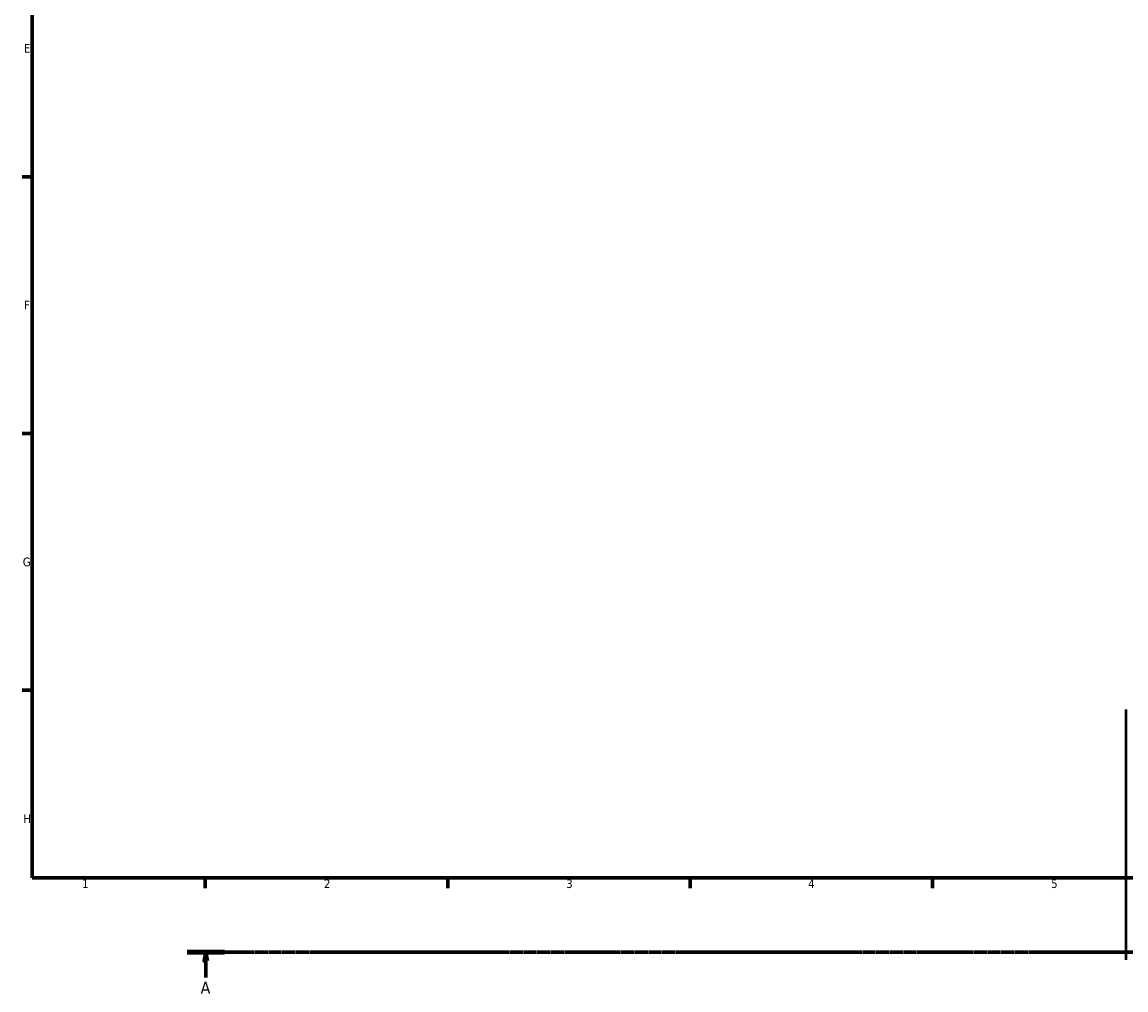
# Model space of a CAD drawing. Header units: millimetres. Extents: x 0 to 1052, y -24 to 1487.
# Tile 1 of 8: x 17 to 336, y -12 to 267. Entities that reach past the tile are written whole.
import ezdxf

# ---------------------------------------------------------------- set-up
doc = ezdxf.new("R2010")
doc.units = ezdxf.units.MM
doc.linetypes.add('CHAIN', pattern=[0.7087, 0.4724, -0.0591, 0.1181, -0.0591])
for name, color, linetype, lineweight in [('Border (ISO)', 7, 'Continuous', 70), ('Section Line (ISO)', 7, 'CHAIN', 70), ('Visible (ISO)', 7, 'Continuous', 50)]:
    doc.layers.add(name, color=color, linetype=linetype, lineweight=lineweight)
doc.styles.add('Label Text (ISO)', font='tahoma.ttf')
doc.styles.add('Note Text (ISO)', font='tahoma.ttf')

# ---------------------------------------------------------------- blocks, each defined once
blk = doc.blocks.new('Borders Default Border')
at = {"layer": 'Border (ISO)'}
for p, q in [((20, 222.75), (17.1, 222.75)), ((20, 148.5), (17.1, 148.5)), ((20, 74.25), (17.1, 74.25)), ((70.08, 20), (70.08, 17.1)), ((140.17, 20), (140.17, 17.1)), ((210.25, 20), (210.25, 17.1)), ((280.33, 20), (280.33, 17.1))]:
    blk.add_line(p, q, dxfattribs=at)
at = {"layer": 'Border (ISO)', "flags": 128}
blk.add_lwpolyline([(20, 20), (20, 574), (821, 574), (821, 20), (20, 20)], dxfattribs=at)
at = {"layer": 'Border (ISO)', "color": 232, "true_color": 0xca0064, "char_height": 2.5, "attachment_point": 7, "style": 'Note Text (ISO)'}
for s, insert in [('E', (17.64, 258.63)), ('F', (17.7, 184.38)), ('G', (17.31, 110.08)), ('H', (17.44, 35.88)), ('1', (34.48, 17.1)), ('2', (104.37, 17.1)), ('3', (174.43, 17.05)), ('4', (244.42, 17.1)), ('5', (314.64, 17.05))]:
    blk.add_mtext(s, dxfattribs=dict(at, insert=insert))
blk = doc.blocks.new('2dTransSection0')
at = {"layer": 'Section Line (ISO)', "linetype": 'CHAIN'}
blk.add_line((64.81, -1.46), (748.21, -1.46), dxfattribs=at)
at = {"layer": 'Section Line (ISO)', "linetype": 'Continuous', "lineweight": 140}
blk.add_line((64.81, -1.46), (75.61, -1.46), dxfattribs=at)
at = {"layer": 'Section Line (ISO)', "linetype": 'Continuous'}
for p, q in [((70.21, -1.46), (69.71, -3.96)), ((70.21, -3.96), (70.21, -1.46)), ((70.71, -3.96), (70.21, -1.46)), ((69.71, -3.96), (70.71, -3.96)), ((70.21, -8.82), (70.21, -3.96))]:
    blk.add_line(p, q, dxfattribs=at)
at = {"layer": 'Section Line (ISO)', "linetype": 'Continuous', "flags": 128}
blk.add_lwpolyline([(70.71, -3.96), (70.21, -1.46), (69.71, -3.96), (70.71, -3.96)], dxfattribs=at)
at = {"layer": 'Section Line (ISO)'}
blk.add_solid([(70.71, -3.96), (70.21, -1.46), (69.71, -3.96), (70.71, -3.96)], dxfattribs=at)
at = {"layer": 'Section Line (ISO)', "insert": (68.72, -13.46), "char_height": 3.5, "attachment_point": 7, "style": 'Label Text (ISO)'}
blk.add_mtext('A', dxfattribs=at)

msp = doc.modelspace()

# ---------------------------------------------------------------- linework, layer by layer
at = {"layer": 'Visible (ISO)'}
msp.add_line((336.281, 68.71), (336.281, -3.69), dxfattribs=at)

# ---------------------------------------------------------------- block references
msp.add_blockref('Borders Default Border', (0, 0))
at = {"layer": 'Section Line (ISO)'}
msp.add_blockref('2dTransSection0', (0, 0), dxfattribs=at)

doc.saveas('drawing.dxf')
